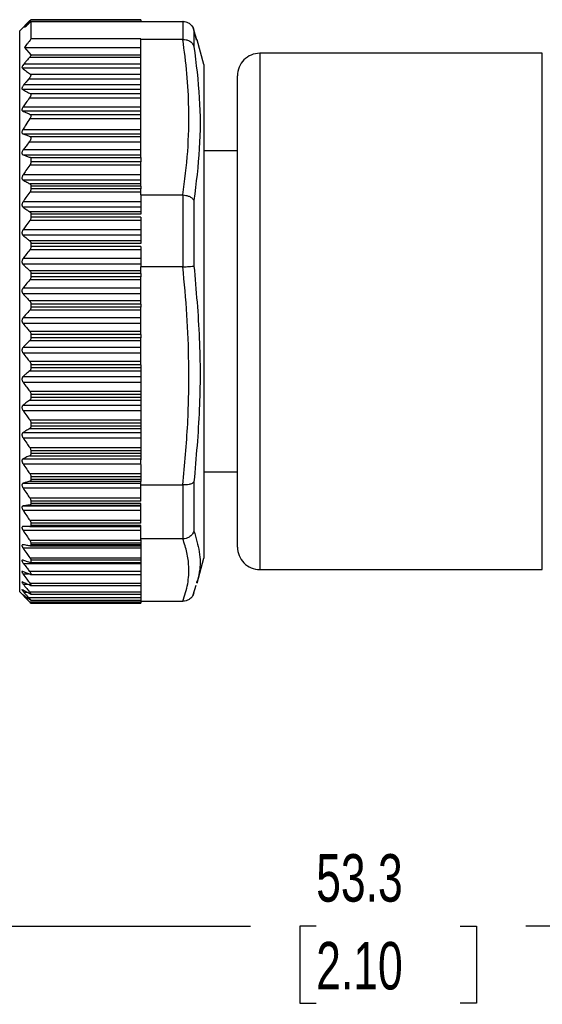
# Model space of a CAD drawing. Header units: millimetres. Extents: x 6 to 273, y 6 to 210.
# Tile 4 of 11: x 131 to 154, y 49 to 93. Entities that reach past the tile are written whole.
import ezdxf

# ---------------------------------------------------------------- set-up
doc = ezdxf.new("R2010")
doc.units = ezdxf.units.MM
doc.linetypes.add('SLD-Solid', pattern=[0])
doc.layers.add('DIMENSIONS', color=140, linetype='SLD-Solid', lineweight=25)
doc.styles.add('SLDTEXTSTYLE0', font='TXT', dxfattribs={"width": 0.7})
doc.dimstyles.new('SLDDIMSTYLE1', dxfattribs={"dimtxt": 2.158008, "dimasz": 3.302, "dimexe": 0, "dimexo": 0.0625, "dimgap": 0.539502, "dimtad": 0, "dimtih": 1, "dimtoh": 1, "dimdec": 1, "dimrnd": 1e-09, "dimzin": 12, "dimdsep": 46, "dimtxsty": 'SLDTEXTSTYLE0', "dimsah": 1, "dimcen": 0.09, "dimadec": 0, "dimazin": 3, "dimtfac": 1, "dimtdec": 1, "dimtofl": 0, "dimtmove": 0, "dimatfit": 3, "dimfxl": 0, "dimfrac": 2, "dimtolj": 1, "dimtzin": 12, "dimarcsym": 0})
doc.dimstyles.new('SLDDIMSTYLE3', dxfattribs={"dimtxt": 2.158008, "dimasz": 3.302, "dimexe": 0, "dimexo": 0.0625, "dimgap": 0.539502, "dimtad": 0, "dimtih": 1, "dimtoh": 1, "dimdec": 1, "dimrnd": 1e-09, "dimzin": 4, "dimdsep": 46, "dimtxsty": 'SLDTEXTSTYLE0', "dimsah": 1, "dimcen": 0.09, "dimadec": 0, "dimazin": 1, "dimtfac": 1, "dimtdec": 1, "dimtofl": 0, "dimtmove": 0, "dimatfit": 3, "dimfxl": 0, "dimfrac": 2, "dimtolj": 1, "dimtzin": 12, "dimarcsym": 0})

# ---------------------------------------------------------------- blocks, each defined once
blk = doc.blocks.new('_D_4')
at = {"layer": 'DIMENSIONS'}
for p, q in [((176.832, 70.724), (176.832, 49.424)), ((123.532, 68.519), (123.532, 49.424)), ((123.532, 52.599), (141.417, 52.599)), ((144.342, 52.599), (143.617, 52.599)), ((143.617, 52.599), (143.617, 49.17)), ((150.754, 52.599), (151.479, 52.599)), ((151.479, 52.599), (151.479, 49.17)), ((176.832, 52.599), (153.678, 52.599)), ((143.617, 49.17), (144.342, 49.17)), ((151.479, 49.17), (150.754, 49.17))]:
    blk.add_line(p, q, dxfattribs=at)
for points in [[(123.532, 52.599), (126.834, 52.091), (126.834, 53.107)], [(176.832, 52.599), (173.53, 53.107), (173.53, 52.091)]]:
    blk.add_solid(points, dxfattribs=at)
at = {"layer": 'DIMENSIONS', "char_height": 2.1167, "attachment_point": 1, "style": 'SLDTEXTSTYLE0'}
for s, insert in [('53.3', (144.342, 55.811)), ('2.10', (144.342, 51.898))]:
    blk.add_mtext(s, dxfattribs=dict(at, insert=insert))
blk = doc.blocks.new('_D_7')
at = {"layer": 'DIMENSIONS'}
for p, q in [((112.166, 92.989), (93.954, 92.989)), ((97.129, 92.989), (97.129, 84.394)), ((130.358, 92.989), (113.69, 92.989)), ((93.923, 80.481), (93.198, 80.481)), ((93.198, 80.481), (93.198, 77.052)), ((100.335, 80.481), (101.06, 80.481)), ((101.06, 80.481), (101.06, 77.052)), ((93.198, 77.052), (93.923, 77.052)), ((101.06, 77.052), (100.335, 77.052)), ((97.129, 66.995), (97.129, 76.569)), ((112.166, 66.995), (93.954, 66.995)), ((122.77, 66.995), (113.69, 66.995)), ((130.362, 66.995), (124.294, 66.995))]:
    blk.add_line(p, q, dxfattribs=at)
for points in [[(97.129, 92.989), (96.621, 89.687), (97.637, 89.687)], [(97.129, 66.995), (97.637, 70.297), (96.621, 70.297)]]:
    blk.add_solid(points, dxfattribs=at)
at = {"layer": 'DIMENSIONS', "char_height": 2.1167, "attachment_point": 1, "style": 'SLDTEXTSTYLE0'}
for s, insert in [('26.0', (93.923, 83.693)), ('1.02', (93.923, 79.78))]:
    blk.add_mtext(s, dxfattribs=dict(at, insert=insert))

msp = doc.modelspace()

# ---------------------------------------------------------------- linework, layer by layer
for p, q in [((131.59, 92.953), (131.132, 92.494)), ((131.628, 92.989), (131.349, 92.656)), ((131.628, 92.989), (136.532, 92.989)), ((136.532, 92.992), (131.631, 92.992)), ((131.632, 92.904), (131.632, 92.133)), ((136.532, 92.904), (131.632, 92.904)), ((136.532, 92.992), (136.532, 92.989)), ((136.532, 92.989), (136.532, 92.911)), ((136.532, 92.911), (136.532, 92.904)), ((136.532, 92.911), (138.401, 92.911)), ((138.412, 92.111), (138.412, 92.911)), ((139.031, 92.091), (138.858, 92.623)), ((131.132, 76.999), (131.132, 92.494)), ((136.532, 92.133), (131.632, 92.133)), ((136.532, 92.133), (136.532, 92.111)), ((138.895, 92.531), (138.895, 91.801)), ((139.009, 92.094), (138.895, 92.531)), ((131.349, 91.755), (131.628, 91.421)), ((131.349, 91.755), (136.532, 91.755)), ((136.532, 91.675), (136.532, 92.111)), ((138.401, 92.111), (136.532, 92.111)), ((139.013, 92.078), (139.009, 92.094)), ((139.332, 90.994), (139.035, 92.101)), ((131.581, 91.326), (136.532, 91.326)), ((131.628, 91.421), (136.532, 91.421)), ((136.532, 91.421), (136.532, 91.675)), ((136.532, 91.326), (136.532, 91.421)), ((136.532, 91.032), (136.532, 91.326)), ((154.417, 91.494), (141.832, 91.494)), ((141.832, 91.494), (141.832, 68.494)), ((154.417, 68.494), (154.417, 91.494)), ((131.24, 90.842), (136.532, 90.842)), ((131.328, 91.032), (136.532, 91.032)), ((136.532, 90.842), (136.532, 91.032)), ((136.532, 90.568), (136.532, 90.842)), ((139.332, 90.994), (139.332, 77.359)), ((131.617, 90.568), (136.532, 90.568)), ((136.532, 90.36), (136.532, 90.568)), ((140.832, 69.494), (140.832, 90.494)), ((131.321, 90.101), (136.532, 90.101)), ((131.539, 90.36), (136.532, 90.36)), ((136.532, 90.101), (136.532, 90.36)), ((136.532, 89.893), (136.532, 90.101)), ((131.249, 89.893), (136.532, 89.893)), ((131.569, 89.507), (136.532, 89.507)), ((131.608, 89.698), (136.532, 89.698)), ((136.532, 89.698), (136.532, 89.893)), ((136.532, 89.507), (136.532, 89.698)), ((136.532, 89.116), (136.532, 89.507)), ((131.289, 89.116), (136.532, 89.116)), ((136.532, 88.925), (136.532, 89.116)), ((131.26, 88.925), (136.532, 88.925)), ((131.598, 88.774), (136.532, 88.774)), ((136.532, 88.774), (136.532, 88.925)), ((136.532, 88.584), (136.532, 88.774)), ((131.583, 88.584), (136.532, 88.584)), ((136.532, 88.1), (136.532, 88.584)), ((131.272, 87.91), (136.532, 87.91)), ((131.275, 88.1), (136.532, 88.1)), ((131.586, 87.789), (136.532, 87.789)), ((136.532, 87.91), (136.532, 88.1)), ((136.532, 87.789), (136.532, 87.91)), ((136.532, 87.546), (136.532, 87.789)), ((131.56, 87.546), (136.532, 87.546)), ((136.532, 87.21), (136.532, 87.546)), ((131.284, 86.968), (136.532, 86.968)), ((131.298, 87.21), (136.532, 87.21)), ((136.532, 86.968), (136.532, 87.21)), ((136.532, 86.847), (136.532, 86.968)), ((140.832, 87.144), (139.332, 87.144)), ((136.532, 86.51), (131.578, 86.51)), ((131.632, 86.847), (131.632, 86.656)), ((131.632, 86.847), (136.532, 86.847)), ((136.532, 86.656), (131.632, 86.656)), ((136.532, 86.847), (136.532, 86.656)), ((136.532, 86.51), (136.532, 86.656)), ((136.532, 86.073), (136.532, 86.51)), ((136.532, 86.073), (131.28, 86.073)), ((136.532, 85.974), (136.532, 86.073)), ((136.532, 85.844), (131.28, 85.844)), ((136.532, 85.681), (131.578, 85.681)), ((131.632, 85.581), (131.632, 85.452)), ((136.532, 85.581), (131.632, 85.581)), ((136.532, 85.834), (136.532, 85.974)), ((136.532, 85.681), (136.532, 85.834)), ((136.532, 85.581), (136.532, 85.681)), ((136.532, 85.581), (136.532, 85.452)), ((136.532, 85.305), (131.578, 85.305)), ((136.532, 85.452), (131.632, 85.452)), ((136.532, 85.305), (136.532, 85.452)), ((136.532, 85.294), (136.532, 85.305)), ((136.532, 85.182), (136.532, 85.294)), ((136.532, 85.182), (138.401, 85.182)), ((136.532, 85.182), (136.532, 84.323)), ((138.412, 81.974), (138.412, 85.181)), ((136.532, 84.881), (131.28, 84.881)), ((138.895, 84.942), (138.895, 82.016)), ((136.532, 84.64), (131.28, 84.64)), ((136.532, 84.434), (131.578, 84.434)), ((131.632, 84.323), (131.632, 84.189)), ((136.532, 84.323), (131.632, 84.323)), ((136.532, 84.042), (131.578, 84.042)), ((136.532, 84.189), (131.632, 84.189)), ((136.532, 84.189), (136.532, 83.018)), ((136.532, 83.634), (131.28, 83.634)), ((136.532, 83.385), (131.28, 83.385)), ((136.532, 83.139), (131.578, 83.139)), ((131.632, 83.018), (131.632, 82.88)), ((136.532, 83.018), (131.632, 83.018)), ((136.532, 82.734), (131.578, 82.734)), ((136.532, 82.88), (131.632, 82.88)), ((136.532, 82.88), (136.532, 81.974)), ((136.532, 82.348), (131.28, 82.348)), ((136.532, 82.093), (131.28, 82.093)), ((136.532, 81.809), (131.578, 81.809)), ((131.632, 81.68), (131.632, 81.539)), ((136.532, 81.68), (131.632, 81.68)), ((138.401, 81.974), (136.532, 81.974)), ((136.532, 81.816), (136.532, 81.974)), ((136.532, 81.809), (136.532, 81.816)), ((136.532, 81.68), (136.532, 81.809)), ((136.532, 81.68), (136.532, 81.539)), ((136.532, 81.397), (131.578, 81.397)), ((136.532, 81.539), (131.632, 81.539)), ((136.532, 81.397), (136.532, 81.539)), ((136.532, 81.06), (136.532, 81.397)), ((136.532, 81.036), (131.28, 81.036)), ((136.532, 80.777), (131.28, 80.777)), ((136.532, 80.863), (136.532, 81.06)), ((136.532, 80.777), (136.532, 80.863)), ((136.532, 80.459), (136.532, 80.777)), ((136.532, 80.459), (131.578, 80.459)), ((131.632, 80.323), (131.632, 80.181)), ((136.532, 80.323), (131.632, 80.323)), ((136.532, 80.323), (136.532, 80.459)), ((136.532, 80.323), (136.532, 80.181)), ((136.532, 80.044), (131.578, 80.044)), ((136.532, 80.181), (131.632, 80.181)), ((136.532, 80.044), (136.532, 80.181)), ((136.532, 79.713), (136.532, 80.044)), ((136.532, 79.713), (131.28, 79.713)), ((136.532, 79.454), (131.28, 79.454)), ((136.532, 79.454), (136.532, 79.713)), ((136.532, 79.104), (136.532, 79.454)), ((136.532, 79.104), (131.578, 79.104)), ((136.532, 78.963), (136.532, 79.104)), ((136.532, 78.69), (131.578, 78.69)), ((131.632, 78.963), (131.632, 78.822)), ((136.532, 78.963), (131.632, 78.963)), ((136.532, 78.822), (131.632, 78.822)), ((136.532, 78.963), (136.532, 78.822)), ((136.532, 78.69), (136.532, 78.822)), ((136.532, 78.393), (136.532, 78.69)), ((136.532, 78.393), (131.28, 78.393)), ((136.532, 78.136), (131.28, 78.136)), ((136.532, 78.136), (136.532, 78.393)), ((136.532, 77.759), (136.532, 78.136)), ((136.532, 77.759), (131.578, 77.759)), ((136.532, 77.614), (136.532, 77.759)), ((131.578, 77.351), (136.532, 77.351)), ((131.632, 77.614), (131.632, 77.475)), ((136.532, 77.614), (131.632, 77.614)), ((136.532, 77.475), (131.632, 77.475)), ((136.532, 77.614), (136.532, 77.475)), ((136.532, 77.475), (136.532, 77.351)), ((136.532, 77.351), (136.532, 77.09)), ((139.332, 77.359), (139.332, 68.994)), ((131.132, 67.494), (131.132, 76.999)), ((131.28, 77.09), (136.532, 77.09)), ((131.28, 76.838), (136.532, 76.838)), ((136.532, 77.09), (136.532, 76.838)), ((136.532, 76.838), (136.532, 76.438)), ((131.578, 76.438), (136.532, 76.438)), ((136.532, 76.438), (136.532, 76.291)), ((131.578, 76.041), (136.532, 76.041)), ((131.632, 76.291), (131.632, 76.155)), ((136.532, 76.291), (131.632, 76.291)), ((136.532, 76.155), (131.632, 76.155)), ((136.532, 76.291), (136.532, 76.155)), ((136.532, 76.155), (136.532, 76.041)), ((136.532, 76.041), (136.532, 75.819)), ((131.28, 75.819), (136.532, 75.819)), ((131.28, 75.575), (136.532, 75.575)), ((136.532, 75.819), (136.532, 75.575)), ((136.532, 75.575), (136.532, 75.156)), ((131.578, 75.156), (136.532, 75.156)), ((136.532, 75.156), (136.532, 75.009)), ((131.28, 74.594), (136.532, 74.594)), ((131.578, 74.774), (136.532, 74.774)), ((131.632, 75.009), (131.632, 74.878)), ((136.532, 75.009), (131.632, 75.009)), ((136.532, 74.878), (131.632, 74.878)), ((136.532, 75.009), (136.532, 74.878)), ((136.532, 74.878), (136.532, 74.774)), ((136.532, 74.774), (136.532, 74.594)), ((136.532, 74.594), (136.532, 74.36)), ((131.28, 74.36), (136.532, 74.36)), ((136.532, 74.36), (136.532, 73.927)), ((131.578, 73.927), (136.532, 73.927)), ((131.632, 73.781), (131.632, 73.657)), ((136.532, 73.781), (131.632, 73.781)), ((136.532, 73.927), (136.532, 73.781)), ((136.532, 73.781), (136.532, 73.657)), ((131.28, 73.428), (136.532, 73.428)), ((131.578, 73.564), (136.532, 73.564)), ((136.532, 73.657), (131.632, 73.657)), ((136.532, 73.657), (136.532, 73.564)), ((136.532, 73.564), (136.532, 73.428)), ((136.532, 73.428), (136.532, 73.375)), ((136.532, 73.178), (136.532, 73.375)), ((131.28, 73.207), (136.532, 73.207)), ((136.532, 73.178), (136.532, 72.765)), ((139.332, 72.844), (140.832, 72.844)), ((131.578, 72.765), (136.532, 72.765)), ((131.578, 72.424), (136.532, 72.424)), ((131.632, 72.622), (131.632, 72.505)), ((136.532, 72.622), (131.632, 72.622)), ((136.532, 72.505), (131.632, 72.505)), ((136.532, 72.765), (136.532, 72.622)), ((136.532, 72.622), (136.532, 72.505)), ((136.532, 72.505), (136.532, 72.424)), ((136.532, 72.424), (136.532, 72.422)), ((136.532, 72.265), (136.532, 72.422)), ((138.895, 72.405), (138.895, 70.209)), ((131.28, 72.334), (136.532, 72.334)), ((131.28, 72.129), (136.532, 72.129)), ((136.532, 72.265), (138.401, 72.265)), ((136.532, 71.543), (136.532, 72.265)), ((138.412, 69.857), (138.412, 72.264)), ((131.578, 71.682), (136.532, 71.682)), ((131.632, 71.543), (131.632, 71.435)), ((136.532, 71.543), (131.632, 71.543)), ((131.28, 71.324), (136.532, 71.324)), ((131.28, 71.137), (136.532, 71.137)), ((131.578, 71.368), (136.532, 71.368)), ((136.532, 71.435), (131.632, 71.435)), ((136.532, 70.557), (136.532, 71.435)), ((131.578, 70.69), (136.532, 70.69)), ((131.28, 70.241), (136.532, 70.241)), ((131.578, 70.406), (136.532, 70.406)), ((131.632, 70.557), (131.632, 70.459)), ((136.532, 70.557), (131.632, 70.557)), ((136.532, 70.459), (131.632, 70.459)), ((136.532, 69.857), (136.532, 70.459)), ((131.578, 69.8), (136.532, 69.8)), ((138.401, 69.857), (136.532, 69.857)), ((136.532, 69.812), (136.532, 69.857)), ((136.532, 69.812), (136.532, 69.8)), ((136.532, 69.8), (136.532, 69.674)), ((131.28, 69.598), (131.268, 69.598)), ((131.28, 69.453), (136.532, 69.453)), ((131.591, 69.548), (136.532, 69.548)), ((131.632, 69.674), (131.632, 69.588)), ((136.532, 69.674), (131.632, 69.674)), ((136.532, 69.588), (131.632, 69.588)), ((136.532, 69.674), (136.532, 69.588)), ((136.532, 69.588), (136.532, 69.548)), ((136.532, 69.539), (136.532, 69.548)), ((136.532, 69.539), (136.532, 69.453)), ((136.532, 69.453), (136.532, 69.021)), ((131.578, 69.021), (136.532, 69.021)), ((131.632, 68.904), (131.632, 68.789)), ((136.532, 68.904), (131.632, 68.904)), ((136.532, 69.021), (136.532, 68.904)), ((136.532, 68.904), (136.532, 68.789)), ((139.035, 67.887), (139.332, 68.994)), ((131.298, 68.763), (136.532, 68.763)), ((136.532, 68.789), (131.632, 68.789)), ((136.532, 68.789), (136.532, 68.763)), ((136.532, 68.763), (136.532, 68.427)), ((141.832, 68.494), (154.417, 68.494)), ((131.275, 68.304), (131.524, 68.304)), ((131.56, 68.427), (136.532, 68.427)), ((131.611, 68.275), (136.532, 68.275)), ((136.532, 68.427), (136.532, 68.275)), ((136.532, 68.275), (136.532, 67.881)), ((131.289, 67.837), (131.476, 67.837)), ((131.583, 67.881), (136.532, 67.881)), ((131.619, 67.777), (136.532, 67.777)), ((136.532, 67.881), (136.532, 67.777)), ((136.532, 67.777), (136.532, 67.494)), ((138.858, 67.365), (139, 67.8)), ((139.013, 67.91), (139.009, 67.894)), ((131.132, 67.494), (131.59, 67.035)), ((131.321, 67.478), (131.454, 67.478)), ((131.328, 67.304), (131.365, 67.304)), ((131.539, 67.24), (136.532, 67.24)), ((131.569, 67.494), (136.532, 67.494)), ((131.625, 67.39), (136.532, 67.39)), ((136.532, 67.494), (136.532, 67.39)), ((136.532, 67.39), (136.532, 67.24)), ((136.532, 67.24), (136.532, 67.121)), ((131.581, 67.047), (136.532, 67.047)), ((131.628, 66.998), (131.594, 67.039)), ((131.628, 67.121), (136.532, 67.121)), ((131.631, 66.995), (136.532, 66.995)), ((136.532, 67.121), (136.532, 67.047)), ((136.532, 67.077), (138.401, 67.077)), ((136.532, 67.047), (136.532, 66.995))]:
    msp.add_line(p, q)
at = {"flags": 128}
msp.add_lwpolyline([(131.578, 70.406), (131.411, 70.407), (131.28, 70.408)], dxfattribs=at)
for centre, start, end in [((141.832, 90.494), 89.9999, 180), ((141.832, 69.494), 180, 270.0001)]:
    msp.add_arc(centre, 1, start, end)
for points, knots in [([(131.349, 92.656), (131.402, 92.702), (131.495, 92.785), (131.59, 92.867), (131.632, 92.904)], [0, 0, 0, 0, 0.559161, 1, 1, 1, 1]), ([(131.631, 92.991), (131.631, 92.991), (131.63, 92.992), (131.629, 92.991), (131.628, 92.989)], [0, 0, 0, 0, 0.045447, 1, 1, 1, 1]), ([(138.412, 92.911), (138.41, 92.911), (138.406, 92.911), (138.403, 92.911), (138.401, 92.911)], [0, 0, 0, 0, 0.5598908, 1, 1, 1, 1]), ([(138.412, 92.911), (138.454, 92.907), (138.547, 92.899), (138.687, 92.835), (138.824, 92.714), (138.87, 92.595), (138.895, 92.531)], [0, 0, 0, 0, 0.191909, 0.422291, 0.691612, 1, 1, 1, 1]), ([(131.632, 92.133), (131.579, 92.062), (131.484, 91.937), (131.39, 91.811), (131.349, 91.755)], [0, 0, 0, 0, 0.560164, 1, 1, 1, 1]), ([(138.401, 85.182), (138.485, 85.827), (138.652, 87.115), (138.685, 88.924), (138.606, 90.592), (138.47, 91.604), (138.401, 92.111)], [0, 0, 0, 0, 0.28043, 0.559823, 0.779504, 1, 1, 1, 1]), ([(138.401, 92.111), (138.403, 92.111), (138.407, 92.111), (138.41, 92.111), (138.412, 92.111)], [0, 0, 0, 0, 0.560211, 1, 1, 1, 1]), ([(138.412, 92.111), (138.456, 92.109), (138.549, 92.105), (138.689, 92.053), (138.823, 91.956), (138.87, 91.854), (138.895, 91.801)], [0, 0, 0, 0, 0.214357, 0.456472, 0.719831, 1, 1, 1, 1]), ([(138.895, 91.801), (138.991, 91.036), (139.179, 89.527), (139.179, 87.224), (138.991, 85.711), (138.895, 84.942)], [0, 0, 0, 0, 0.33573, 0.662449, 1, 1, 1, 1]), ([(131.581, 91.326), (131.534, 91.271), (131.45, 91.174), (131.365, 91.076), (131.328, 91.032)], [0, 0, 0, 0, 0.560002, 1, 1, 1, 1]), ([(131.628, 91.421), (131.63, 91.418), (131.634, 91.409), (131.627, 91.393), (131.613, 91.364), (131.595, 91.342), (131.581, 91.326)], [0, 0, 0, 0, 0.0936726, 0.2428426, 0.4426797, 1, 1, 1, 1]), ([(131.328, 91.032), (131.307, 91.007), (131.275, 90.968), (131.244, 90.911), (131.23, 90.876), (131.232, 90.851), (131.238, 90.844), (131.24, 90.842)], [0, 0, 0, 0, 0.453668, 0.686996, 0.869643, 0.971186, 1, 1, 1, 1]), ([(131.24, 90.842), (131.306, 90.79), (131.428, 90.693), (131.558, 90.607), (131.617, 90.568)], [0, 0, 0, 0, 0.543464, 1, 1, 1, 1]), ([(131.617, 90.568), (131.622, 90.562), (131.634, 90.549), (131.631, 90.518), (131.62, 90.482), (131.594, 90.434), (131.565, 90.393), (131.544, 90.366), (131.539, 90.36)], [0, 0, 0, 0, 0.089899, 0.212335, 0.368466, 0.565546, 0.900743, 1, 1, 1, 1]), ([(131.321, 90.101), (131.303, 90.078), (131.274, 90.041), (131.245, 89.987), (131.232, 89.947), (131.23, 89.915), (131.241, 89.898), (131.248, 89.894), (131.249, 89.893)], [0, 0, 0, 0, 0.358992, 0.596002, 0.764458, 0.892327, 0.983027, 1, 1, 1, 1]), ([(131.539, 90.36), (131.498, 90.312), (131.425, 90.225), (131.352, 90.139), (131.321, 90.101)], [0, 0, 0, 0, 0.560006, 1, 1, 1, 1]), ([(131.249, 89.893), (131.315, 89.856), (131.433, 89.789), (131.554, 89.726), (131.608, 89.698)], [0, 0, 0, 0, 0.551268, 1, 1, 1, 1]), ([(131.569, 89.507), (131.517, 89.434), (131.423, 89.304), (131.33, 89.173), (131.289, 89.116)], [0, 0, 0, 0, 0.56, 1, 1, 1, 1]), ([(131.608, 89.698), (131.615, 89.692), (131.63, 89.68), (131.633, 89.646), (131.625, 89.609), (131.605, 89.56), (131.583, 89.528), (131.569, 89.507)], [0, 0, 0, 0, 0.1179753, 0.2655668, 0.4443667, 0.6561059, 1, 1, 1, 1]), ([(131.289, 89.116), (131.277, 89.097), (131.255, 89.064), (131.236, 89.014), (131.229, 88.975), (131.237, 88.941), (131.253, 88.931), (131.26, 88.925)], [0, 0, 0, 0, 0.315617, 0.54973, 0.745466, 0.877108, 1, 1, 1, 1]), ([(131.26, 88.925), (131.322, 88.897), (131.434, 88.845), (131.548, 88.796), (131.598, 88.774)], [0, 0, 0, 0, 0.5550563, 1, 1, 1, 1]), ([(131.598, 88.774), (131.606, 88.769), (131.625, 88.756), (131.634, 88.719), (131.629, 88.68), (131.612, 88.633), (131.594, 88.602), (131.583, 88.584)], [0, 0, 0, 0, 0.139717, 0.305957, 0.495437, 0.705671, 1, 1, 1, 1]), ([(131.583, 88.584), (131.525, 88.494), (131.421, 88.333), (131.32, 88.171), (131.275, 88.1)], [0, 0, 0, 0, 0.560005, 1, 1, 1, 1]), ([(131.275, 88.1), (131.265, 88.083), (131.246, 88.049), (131.231, 87.999), (131.231, 87.957), (131.245, 87.925), (131.263, 87.915), (131.272, 87.91)], [0, 0, 0, 0, 0.279997, 0.539471, 0.722197, 0.857267, 1, 1, 1, 1]), ([(131.272, 87.91), (131.33, 87.887), (131.435, 87.846), (131.54, 87.806), (131.586, 87.789)], [0, 0, 0, 0, 0.557126, 1, 1, 1, 1]), ([(131.586, 87.789), (131.597, 87.783), (131.617, 87.771), (131.632, 87.735), (131.632, 87.694), (131.621, 87.65), (131.598, 87.599), (131.574, 87.566), (131.56, 87.546)], [0, 0, 0, 0, 0.127159, 0.249426, 0.400744, 0.560877, 0.743599, 1, 1, 1, 1]), ([(131.56, 87.546), (131.511, 87.484), (131.424, 87.372), (131.337, 87.26), (131.298, 87.21)], [0, 0, 0, 0, 0.560023, 1, 1, 1, 1]), ([(131.298, 87.21), (131.284, 87.19), (131.26, 87.155), (131.237, 87.099), (131.229, 87.052), (131.236, 87.012), (131.254, 86.982), (131.274, 86.973), (131.284, 86.968)], [0, 0, 0, 0, 0.260931, 0.45931, 0.640568, 0.770751, 0.881182, 1, 1, 1, 1]), ([(131.284, 86.968), (131.348, 86.945), (131.464, 86.905), (131.58, 86.865), (131.632, 86.847)], [0, 0, 0, 0, 0.557757, 1, 1, 1, 1]), ([(131.578, 86.51), (131.522, 86.429), (131.422, 86.284), (131.323, 86.138), (131.28, 86.073)], [0, 0, 0, 0, 0.560032, 1, 1, 1, 1]), ([(131.632, 86.656), (131.63, 86.639), (131.627, 86.605), (131.607, 86.556), (131.588, 86.526), (131.578, 86.51)], [0, 0, 0, 0, 0.314254, 0.650876, 1, 1, 1, 1]), ([(131.28, 86.073), (131.269, 86.055), (131.249, 86.022), (131.233, 85.97), (131.23, 85.924), (131.24, 85.885), (131.258, 85.859), (131.274, 85.848), (131.28, 85.844)], [0, 0, 0, 0, 0.246812, 0.450325, 0.637496, 0.781858, 0.914922, 1, 1, 1, 1]), ([(131.28, 85.844), (131.335, 85.814), (131.435, 85.759), (131.534, 85.705), (131.578, 85.681)], [0, 0, 0, 0, 0.558355, 1, 1, 1, 1]), ([(131.578, 85.681), (131.59, 85.672), (131.613, 85.656), (131.629, 85.618), (131.631, 85.592), (131.632, 85.581)], [0, 0, 0, 0, 0.364077, 0.705543, 1, 1, 1, 1]), ([(131.578, 85.305), (131.522, 85.226), (131.422, 85.085), (131.323, 84.943), (131.28, 84.881)], [0, 0, 0, 0, 0.560077, 1, 1, 1, 1]), ([(131.632, 85.452), (131.63, 85.435), (131.627, 85.4), (131.607, 85.351), (131.588, 85.32), (131.578, 85.305)], [0, 0, 0, 0, 0.3228118, 0.6586762, 1, 1, 1, 1]), ([(138.412, 85.181), (138.41, 85.181), (138.406, 85.182), (138.403, 85.182), (138.401, 85.182)], [0, 0, 0, 0, 0.560038, 1, 1, 1, 1]), ([(138.412, 85.181), (138.454, 85.177), (138.544, 85.168), (138.678, 85.125), (138.811, 85.06), (138.868, 84.98), (138.895, 84.942)], [0, 0, 0, 0, 0.225225, 0.484113, 0.752031, 1, 1, 1, 1]), ([(131.28, 84.881), (131.269, 84.863), (131.249, 84.83), (131.233, 84.777), (131.23, 84.729), (131.24, 84.687), (131.258, 84.658), (131.274, 84.645), (131.28, 84.64)], [0, 0, 0, 0, 0.235232, 0.433858, 0.622234, 0.771977, 0.911711, 1, 1, 1, 1]), ([(131.28, 84.64), (131.335, 84.602), (131.434, 84.532), (131.534, 84.464), (131.578, 84.434)], [0, 0, 0, 0, 0.558686, 1, 1, 1, 1]), ([(131.578, 84.434), (131.59, 84.424), (131.613, 84.404), (131.629, 84.362), (131.631, 84.336), (131.632, 84.323)], [0, 0, 0, 0, 0.366379, 0.710177, 1, 1, 1, 1]), ([(131.578, 84.042), (131.522, 83.966), (131.422, 83.831), (131.323, 83.694), (131.28, 83.634)], [0, 0, 0, 0, 0.560142, 1, 1, 1, 1]), ([(131.632, 84.189), (131.63, 84.171), (131.627, 84.136), (131.608, 84.086), (131.588, 84.057), (131.578, 84.042)], [0, 0, 0, 0, 0.330836, 0.665894, 1, 1, 1, 1]), ([(131.28, 83.634), (131.269, 83.617), (131.249, 83.585), (131.233, 83.531), (131.23, 83.482), (131.24, 83.438), (131.258, 83.406), (131.274, 83.391), (131.28, 83.385)], [0, 0, 0, 0, 0.22432, 0.417978, 0.606944, 0.76143, 0.907812, 1, 1, 1, 1]), ([(131.28, 83.385), (131.335, 83.339), (131.434, 83.256), (131.534, 83.175), (131.578, 83.139)], [0, 0, 0, 0, 0.55898, 1, 1, 1, 1]), ([(131.578, 83.139), (131.59, 83.127), (131.613, 83.103), (131.629, 83.06), (131.631, 83.031), (131.632, 83.018)], [0, 0, 0, 0, 0.370412, 0.715503, 1, 1, 1, 1]), ([(131.578, 82.734), (131.522, 82.663), (131.422, 82.534), (131.323, 82.405), (131.28, 82.348)], [0, 0, 0, 0, 0.5602319, 1, 1, 1, 1]), ([(131.632, 82.88), (131.63, 82.862), (131.627, 82.827), (131.608, 82.777), (131.588, 82.749), (131.578, 82.734)], [0, 0, 0, 0, 0.338446, 0.67261, 1, 1, 1, 1]), ([(131.28, 82.348), (131.269, 82.332), (131.248, 82.3), (131.233, 82.247), (131.23, 82.196), (131.24, 82.151), (131.258, 82.116), (131.274, 82.099), (131.28, 82.093)], [0, 0, 0, 0, 0.213995, 0.402616, 0.591683, 0.750426, 0.903417, 1, 1, 1, 1]), ([(131.28, 82.093), (131.335, 82.039), (131.434, 81.944), (131.534, 81.85), (131.578, 81.809)], [0, 0, 0, 0, 0.55923, 1, 1, 1, 1]), ([(131.578, 81.809), (131.59, 81.795), (131.613, 81.769), (131.629, 81.723), (131.631, 81.693), (131.632, 81.68)], [0, 0, 0, 0, 0.375544, 0.721218, 1, 1, 1, 1]), ([(138.401, 81.974), (138.403, 81.974), (138.407, 81.974), (138.41, 81.974), (138.412, 81.974)], [0, 0, 0, 0, 0.560041, 1, 1, 1, 1]), ([(138.401, 72.265), (138.485, 73.169), (138.652, 74.978), (138.685, 77.509), (138.606, 79.842), (138.47, 81.263), (138.401, 81.974)], [0, 0, 0, 0, 0.280097, 0.559951, 0.77988, 1, 1, 1, 1]), ([(138.412, 81.974), (138.456, 81.977), (138.546, 81.982), (138.678, 81.994), (138.796, 82.003), (138.867, 82.012), (138.895, 82.016)], [0, 0, 0, 0, 0.270024, 0.5585, 0.822221, 1, 1, 1, 1]), ([(138.895, 82.016), (138.991, 80.94), (139.179, 78.817), (139.179, 75.602), (138.991, 73.48), (138.895, 72.405)], [0, 0, 0, 0, 0.3365232, 0.6638194, 1, 1, 1, 1]), ([(131.578, 81.397), (131.522, 81.33), (131.422, 81.21), (131.323, 81.089), (131.28, 81.036)], [0, 0, 0, 0, 0.560349, 1, 1, 1, 1]), ([(131.632, 81.539), (131.63, 81.521), (131.627, 81.486), (131.608, 81.437), (131.588, 81.41), (131.578, 81.397)], [0, 0, 0, 0, 0.345721, 0.678867, 1, 1, 1, 1]), ([(131.28, 81.036), (131.269, 81.02), (131.248, 80.99), (131.232, 80.938), (131.23, 80.887), (131.241, 80.84), (131.258, 80.804), (131.274, 80.785), (131.28, 80.777)], [0, 0, 0, 0, 0.204178, 0.38767, 0.576423, 0.739047, 0.898631, 1, 1, 1, 1]), ([(131.28, 80.777), (131.335, 80.718), (131.434, 80.611), (131.534, 80.505), (131.578, 80.459)], [0, 0, 0, 0, 0.559435, 1, 1, 1, 1]), ([(131.578, 80.459), (131.59, 80.444), (131.613, 80.416), (131.629, 80.368), (131.631, 80.337), (131.632, 80.323)], [0, 0, 0, 0, 0.381415, 0.727176, 1, 1, 1, 1]), ([(131.578, 80.044), (131.522, 79.982), (131.422, 79.873), (131.323, 79.762), (131.28, 79.713)], [0, 0, 0, 0, 0.5605, 1, 1, 1, 1]), ([(131.632, 80.181), (131.63, 80.164), (131.628, 80.129), (131.608, 80.082), (131.588, 80.056), (131.578, 80.044)], [0, 0, 0, 0, 0.352707, 0.684663, 1, 1, 1, 1]), ([(131.28, 79.713), (131.269, 79.698), (131.248, 79.67), (131.232, 79.618), (131.23, 79.568), (131.241, 79.52), (131.258, 79.482), (131.274, 79.461), (131.28, 79.454)], [0, 0, 0, 0, 0.1948051, 0.3730309, 0.5610848, 0.7272947, 0.8934983, 1, 1, 1, 1]), ([(131.28, 79.454), (131.335, 79.388), (131.434, 79.271), (131.534, 79.155), (131.578, 79.104)], [0, 0, 0, 0, 0.559599, 1, 1, 1, 1]), ([(131.578, 79.104), (131.59, 79.088), (131.612, 79.058), (131.629, 79.008), (131.631, 78.977), (131.632, 78.963)], [0, 0, 0, 0, 0.387833, 0.733322, 1, 1, 1, 1]), ([(131.578, 78.69), (131.522, 78.635), (131.422, 78.536), (131.323, 78.437), (131.28, 78.393)], [0, 0, 0, 0, 0.560689, 1, 1, 1, 1]), ([(131.632, 78.822), (131.63, 78.804), (131.628, 78.771), (131.609, 78.725), (131.588, 78.702), (131.578, 78.69)], [0, 0, 0, 0, 0.359405, 0.689927, 1, 1, 1, 1]), ([(131.28, 78.393), (131.269, 78.379), (131.248, 78.353), (131.232, 78.303), (131.23, 78.253), (131.241, 78.205), (131.258, 78.166), (131.274, 78.144), (131.28, 78.136)], [0, 0, 0, 0, 0.18584, 0.358601, 0.545565, 0.71512, 0.888026, 1, 1, 1, 1]), ([(131.28, 78.136), (131.335, 78.065), (131.434, 77.939), (131.534, 77.814), (131.578, 77.759)], [0, 0, 0, 0, 0.5597283, 1, 1, 1, 1]), ([(131.578, 77.759), (131.59, 77.742), (131.612, 77.71), (131.629, 77.659), (131.631, 77.628), (131.632, 77.614)], [0, 0, 0, 0, 0.3947146, 0.739658, 1, 1, 1, 1]), ([(131.578, 77.351), (131.522, 77.302), (131.422, 77.216), (131.323, 77.128), (131.28, 77.09)], [0, 0, 0, 0, 0.560923, 1, 1, 1, 1]), ([(131.632, 77.475), (131.63, 77.458), (131.628, 77.426), (131.609, 77.382), (131.588, 77.361), (131.578, 77.351)], [0, 0, 0, 0, 0.3657528, 0.6945027, 1, 1, 1, 1]), ([(131.28, 77.09), (131.269, 77.078), (131.247, 77.054), (131.232, 77.007), (131.23, 76.958), (131.241, 76.909), (131.259, 76.87), (131.274, 76.847), (131.28, 76.838)], [0, 0, 0, 0, 0.177292, 0.34431, 0.529753, 0.702444, 0.882195, 1, 1, 1, 1]), ([(131.28, 76.838), (131.335, 76.763), (131.434, 76.629), (131.534, 76.496), (131.578, 76.438)], [0, 0, 0, 0, 0.559828, 1, 1, 1, 1]), ([(131.578, 76.438), (131.59, 76.42), (131.612, 76.387), (131.629, 76.336), (131.631, 76.305), (131.632, 76.291)], [0, 0, 0, 0, 0.402046, 0.746222, 1, 1, 1, 1]), ([(131.578, 76.041), (131.522, 75.999), (131.422, 75.926), (131.324, 75.852), (131.28, 75.819)], [0, 0, 0, 0, 0.561203, 1, 1, 1, 1]), ([(131.632, 76.155), (131.63, 76.139), (131.628, 76.109), (131.609, 76.068), (131.588, 76.049), (131.578, 76.041)], [0, 0, 0, 0, 0.371588, 0.69809, 1, 1, 1, 1]), ([(131.28, 75.819), (131.269, 75.808), (131.247, 75.788), (131.232, 75.743), (131.23, 75.696), (131.241, 75.648), (131.259, 75.608), (131.274, 75.584), (131.28, 75.575)], [0, 0, 0, 0, 0.169236, 0.330133, 0.513544, 0.689171, 0.875964, 1, 1, 1, 1]), ([(131.28, 75.575), (131.335, 75.497), (131.434, 75.356), (131.534, 75.217), (131.578, 75.156)], [0, 0, 0, 0, 0.559902, 1, 1, 1, 1]), ([(131.578, 75.156), (131.59, 75.138), (131.611, 75.104), (131.629, 75.053), (131.631, 75.022), (131.632, 75.009)], [0, 0, 0, 0, 0.409865, 0.75308, 1, 1, 1, 1]), ([(131.28, 74.594), (131.269, 74.585), (131.247, 74.568), (131.232, 74.526), (131.23, 74.481), (131.241, 74.434), (131.259, 74.394), (131.274, 74.37), (131.28, 74.36)], [0, 0, 0, 0, 0.161855, 0.316138, 0.496875, 0.675205, 0.869283, 1, 1, 1, 1]), ([(131.578, 74.774), (131.522, 74.74), (131.423, 74.681), (131.324, 74.62), (131.28, 74.594)], [0, 0, 0, 0, 0.561523, 1, 1, 1, 1]), ([(131.632, 74.878), (131.63, 74.863), (131.628, 74.834), (131.609, 74.796), (131.588, 74.781), (131.578, 74.774)], [0, 0, 0, 0, 0.376579, 0.700177, 1, 1, 1, 1]), ([(131.28, 74.36), (131.335, 74.279), (131.434, 74.134), (131.534, 73.991), (131.578, 73.927)], [0, 0, 0, 0, 0.559954, 1, 1, 1, 1]), ([(131.578, 73.927), (131.59, 73.909), (131.611, 73.875), (131.628, 73.824), (131.631, 73.794), (131.632, 73.781)], [0, 0, 0, 0, 0.4182595, 0.7603326, 1, 1, 1, 1]), ([(131.28, 73.428), (131.269, 73.421), (131.247, 73.407), (131.232, 73.368), (131.231, 73.326), (131.242, 73.281), (131.259, 73.241), (131.274, 73.217), (131.28, 73.207)], [0, 0, 0, 0, 0.155495, 0.302537, 0.479754, 0.660478, 0.862103, 1, 1, 1, 1]), ([(131.578, 73.564), (131.522, 73.539), (131.423, 73.494), (131.324, 73.448), (131.28, 73.428)], [0, 0, 0, 0, 0.561862, 1, 1, 1, 1]), ([(131.632, 73.657), (131.63, 73.642), (131.628, 73.616), (131.609, 73.582), (131.588, 73.57), (131.578, 73.564)], [0, 0, 0, 0, 0.380134, 0.699905, 1, 1, 1, 1]), ([(131.28, 73.207), (131.335, 73.125), (131.434, 72.977), (131.534, 72.83), (131.578, 72.765)], [0, 0, 0, 0, 0.559988, 1, 1, 1, 1]), ([(131.578, 72.424), (131.522, 72.408), (131.423, 72.378), (131.324, 72.347), (131.28, 72.334)], [0, 0, 0, 0, 0.562176, 1, 1, 1, 1]), ([(131.578, 72.765), (131.59, 72.746), (131.611, 72.712), (131.628, 72.663), (131.631, 72.634), (131.632, 72.622)], [0, 0, 0, 0, 0.427356, 0.768097, 1, 1, 1, 1]), ([(131.632, 72.505), (131.631, 72.492), (131.629, 72.468), (131.608, 72.437), (131.588, 72.429), (131.578, 72.424)], [0, 0, 0, 0, 0.381209, 0.695924, 1, 1, 1, 1]), ([(138.895, 72.405), (138.868, 72.378), (138.809, 72.319), (138.68, 72.282), (138.546, 72.262), (138.456, 72.264), (138.412, 72.264)], [0, 0, 0, 0, 0.216563, 0.477274, 0.748486, 1, 1, 1, 1]), ([(131.28, 72.334), (131.269, 72.329), (131.248, 72.319), (131.231, 72.284), (131.231, 72.244), (131.242, 72.201), (131.259, 72.162), (131.274, 72.139), (131.28, 72.129)], [0, 0, 0, 0, 0.150751, 0.289782, 0.462334, 0.644995, 0.854397, 1, 1, 1, 1]), ([(131.28, 72.129), (131.335, 72.045), (131.434, 71.896), (131.534, 71.747), (131.578, 71.682)], [0, 0, 0, 0, 0.560004, 1, 1, 1, 1]), ([(138.412, 72.264), (138.41, 72.265), (138.406, 72.265), (138.403, 72.265), (138.401, 72.265)], [0, 0, 0, 0, 0.560004, 1, 1, 1, 1]), ([(131.578, 71.682), (131.59, 71.663), (131.61, 71.63), (131.628, 71.582), (131.631, 71.554), (131.632, 71.543)], [0, 0, 0, 0, 0.437325, 0.776541, 1, 1, 1, 1]), ([(131.28, 71.324), (131.269, 71.321), (131.248, 71.315), (131.231, 71.284), (131.231, 71.248), (131.242, 71.207), (131.259, 71.169), (131.274, 71.146), (131.28, 71.137)], [0, 0, 0, 0, 0.148568, 0.278718, 0.445021, 0.628897, 0.846188, 1, 1, 1, 1]), ([(131.578, 71.368), (131.522, 71.36), (131.423, 71.345), (131.324, 71.33), (131.28, 71.324)], [0, 0, 0, 0, 0.5624022, 1, 1, 1, 1]), ([(131.28, 71.137), (131.335, 71.053), (131.434, 70.904), (131.534, 70.755), (131.578, 70.69)], [0, 0, 0, 0, 0.560002, 1, 1, 1, 1]), ([(131.632, 71.435), (131.631, 71.423), (131.629, 71.401), (131.607, 71.375), (131.588, 71.37), (131.578, 71.368)], [0, 0, 0, 0, 0.3781071, 0.686259, 1, 1, 1, 1]), ([(131.578, 70.69), (131.59, 70.671), (131.61, 70.639), (131.628, 70.594), (131.631, 70.567), (131.632, 70.557)], [0, 0, 0, 0, 0.448412, 0.785882, 1, 1, 1, 1]), ([(131.28, 70.408), (131.269, 70.408), (131.25, 70.406), (131.231, 70.38), (131.231, 70.346), (131.242, 70.309), (131.26, 70.273), (131.274, 70.251), (131.28, 70.241)], [0, 0, 0, 0, 0.15029, 0.270735, 0.428603, 0.612565, 0.83758, 1, 1, 1, 1]), ([(131.28, 70.241), (131.335, 70.159), (131.434, 70.011), (131.534, 69.864), (131.578, 69.8)], [0, 0, 0, 0, 0.559983, 1, 1, 1, 1]), ([(131.632, 70.459), (131.631, 70.449), (131.629, 70.429), (131.606, 70.408), (131.588, 70.407), (131.578, 70.406)], [0, 0, 0, 0, 0.3682138, 0.6683749, 1, 1, 1, 1]), ([(138.895, 70.209), (138.871, 70.152), (138.823, 70.044), (138.69, 69.936), (138.551, 69.872), (138.456, 69.862), (138.412, 69.857)], [0, 0, 0, 0, 0.285516, 0.551159, 0.79137, 1, 1, 1, 1]), ([(138.895, 70.209), (138.989, 69.901), (139.172, 69.306), (139.191, 68.505), (139.059, 68.063), (139.013, 67.91)], [0, 0, 0, 0, 0.410679, 0.795615, 1, 1, 1, 1]), ([(131.578, 69.8), (131.59, 69.782), (131.609, 69.751), (131.628, 69.708), (131.631, 69.683), (131.632, 69.674)], [0, 0, 0, 0, 0.460934, 0.796401, 1, 1, 1, 1]), ([(138.401, 69.857), (138.403, 69.857), (138.407, 69.857), (138.41, 69.857), (138.412, 69.857)], [0, 0, 0, 0, 0.560159, 1, 1, 1, 1]), ([(138.401, 67.077), (138.485, 67.333), (138.649, 67.839), (138.686, 68.58), (138.603, 69.257), (138.469, 69.655), (138.401, 69.857)], [0, 0, 0, 0, 0.283839, 0.558523, 0.775686, 1, 1, 1, 1]), ([(131.25, 69.597), (131.244, 69.592), (131.23, 69.582), (131.232, 69.551), (131.242, 69.517), (131.26, 69.483), (131.274, 69.462), (131.28, 69.453)], [0, 0, 0, 0, 0.131038, 0.30489, 0.521305, 0.79682, 1, 1, 1, 1]), ([(131.578, 69.549), (131.522, 69.558), (131.423, 69.575), (131.324, 69.591), (131.28, 69.598)], [0, 0, 0, 0, 0.562384, 1, 1, 1, 1]), ([(131.28, 69.453), (131.335, 69.372), (131.434, 69.228), (131.534, 69.084), (131.578, 69.021)], [0, 0, 0, 0, 0.559949, 1, 1, 1, 1]), ([(131.632, 69.588), (131.631, 69.579), (131.629, 69.562), (131.609, 69.548), (131.596, 69.549), (131.591, 69.549)], [0, 0, 0, 0, 0.417886, 0.768291, 1, 1, 1, 1]), ([(131.284, 68.91), (131.273, 68.913), (131.257, 68.919), (131.231, 68.908), (131.231, 68.88), (131.242, 68.851), (131.264, 68.81), (131.285, 68.781), (131.298, 68.763)], [0, 0, 0, 0, 0.153338, 0.240621, 0.348312, 0.494702, 0.689546, 1, 1, 1, 1]), ([(131.632, 68.789), (131.566, 68.811), (131.45, 68.851), (131.335, 68.892), (131.284, 68.91)], [0, 0, 0, 0, 0.562249, 1, 1, 1, 1]), ([(131.578, 69.021), (131.59, 69.004), (131.609, 68.975), (131.628, 68.935), (131.631, 68.912), (131.632, 68.904)], [0, 0, 0, 0, 0.475316, 0.808476, 1, 1, 1, 1]), ([(131.298, 68.763), (131.347, 68.7), (131.434, 68.588), (131.522, 68.476), (131.56, 68.427)], [0, 0, 0, 0, 0.559978, 1, 1, 1, 1]), ([(131.272, 68.402), (131.263, 68.406), (131.249, 68.412), (131.227, 68.398), (131.236, 68.371), (131.25, 68.341), (131.265, 68.318), (131.275, 68.304)], [0, 0, 0, 0, 0.181693, 0.294635, 0.445613, 0.661178, 1, 1, 1, 1]), ([(131.586, 68.281), (131.527, 68.303), (131.422, 68.343), (131.318, 68.384), (131.272, 68.402)], [0, 0, 0, 0, 0.5628832, 1, 1, 1, 1]), ([(131.275, 68.304), (131.332, 68.225), (131.434, 68.083), (131.538, 67.943), (131.583, 67.881)], [0, 0, 0, 0, 0.559754, 1, 1, 1, 1]), ([(131.56, 68.427), (131.575, 68.408), (131.599, 68.376), (131.622, 68.332), (131.634, 68.301), (131.628, 68.276), (131.606, 68.273), (131.593, 68.278), (131.586, 68.281)], [0, 0, 0, 0, 0.3418063, 0.5646379, 0.7244479, 0.8056237, 0.885644, 1, 1, 1, 1]), ([(131.26, 67.934), (131.253, 67.939), (131.243, 67.945), (131.227, 67.93), (131.24, 67.909), (131.256, 67.878), (131.276, 67.853), (131.289, 67.837)], [0, 0, 0, 0, 0.145206, 0.222432, 0.359382, 0.575294, 1, 1, 1, 1]), ([(131.249, 67.591), (131.244, 67.596), (131.236, 67.602), (131.23, 67.586), (131.246, 67.57), (131.266, 67.538), (131.294, 67.507), (131.315, 67.484), (131.321, 67.478)], [0, 0, 0, 0, 0.093901, 0.135726, 0.251732, 0.447214, 0.843106, 1, 1, 1, 1]), ([(131.608, 67.396), (131.54, 67.432), (131.419, 67.495), (131.3, 67.562), (131.249, 67.591)], [0, 0, 0, 0, 0.568761, 1, 1, 1, 1]), ([(131.598, 67.783), (131.534, 67.811), (131.421, 67.86), (131.309, 67.912), (131.26, 67.934)], [0, 0, 0, 0, 0.564954, 1, 1, 1, 1]), ([(131.289, 67.837), (131.341, 67.773), (131.434, 67.658), (131.528, 67.544), (131.569, 67.494)], [0, 0, 0, 0, 0.559839, 1, 1, 1, 1]), ([(131.583, 67.881), (131.594, 67.866), (131.611, 67.841), (131.627, 67.811), (131.636, 67.785), (131.618, 67.774), (131.606, 67.78), (131.599, 67.783), (131.598, 67.783)], [0, 0, 0, 0, 0.371755, 0.611778, 0.754514, 0.835881, 0.977098, 1, 1, 1, 1]), ([(131.24, 67.402), (131.235, 67.406), (131.23, 67.41), (131.232, 67.407), (131.232, 67.407)], [0, 0, 0, 0, 0.998584, 1, 1, 1, 1]), ([(131.236, 67.401), (131.24, 67.396), (131.256, 67.379), (131.287, 67.347), (131.313, 67.32), (131.328, 67.304)], [0, 0, 0, 0, 0.158946, 0.51505, 1, 1, 1, 1]), ([(131.617, 67.127), (131.543, 67.177), (131.413, 67.263), (131.291, 67.36), (131.24, 67.402)], [0, 0, 0, 0, 0.576559, 1, 1, 1, 1]), ([(131.321, 67.478), (131.361, 67.434), (131.434, 67.354), (131.507, 67.275), (131.539, 67.24)], [0, 0, 0, 0, 0.559959, 1, 1, 1, 1]), ([(131.328, 67.304), (131.375, 67.256), (131.46, 67.17), (131.544, 67.084), (131.581, 67.047)], [0, 0, 0, 0, 0.559945, 1, 1, 1, 1]), ([(131.539, 67.24), (131.56, 67.218), (131.592, 67.185), (131.613, 67.149), (131.638, 67.128), (131.625, 67.12), (131.62, 67.124), (131.617, 67.127)], [0, 0, 0, 0, 0.5414458, 0.7740646, 0.9019861, 0.9332282, 1, 1, 1, 1]), ([(131.569, 67.494), (131.582, 67.477), (131.604, 67.452), (131.621, 67.421), (131.637, 67.397), (131.621, 67.387), (131.613, 67.393), (131.608, 67.396)], [0, 0, 0, 0, 0.422403, 0.678395, 0.821892, 0.882535, 1, 1, 1, 1]), ([(138.895, 67.457), (138.871, 67.395), (138.826, 67.277), (138.692, 67.156), (138.552, 67.089), (138.456, 67.08), (138.412, 67.077)], [0, 0, 0, 0, 0.299565, 0.565921, 0.799241, 1, 1, 1, 1]), ([(131.581, 67.047), (131.593, 67.036), (131.61, 67.021), (131.618, 67.006), (131.634, 66.997), (131.63, 66.996), (131.629, 66.997), (131.628, 66.998)], [0, 0, 0, 0, 0.582573, 0.836541, 0.954222, 0.958296, 1, 1, 1, 1]), ([(138.412, 67.077), (138.41, 67.077), (138.406, 67.077), (138.403, 67.077), (138.401, 67.077)], [0, 0, 0, 0, 0.5598908, 1, 1, 1, 1])]:
    msp.add_open_spline(points, degree=3, knots=knots)

# ---------------------------------------------------------------- dimensions: what is measured, and where the dimension line sits
at = {"layer": 'DIMENSIONS'}
for base, p1, p2, angle, dimstyle, picture, middle in [((97.129, 66.995), (131.628, 92.989), (131.632, 66.995), 90, 'SLDDIMSTYLE3', '_D_7', (97.129, 80.481)), ((176.832, 52.599), (123.532, 69.789), (176.832, 71.994), 360, 'SLDDIMSTYLE1', '_D_4', (147.548, 52.599))]:
    dim = msp.add_linear_dim(base=base, p1=p1, p2=p2, angle=angle, dimstyle=dimstyle, dxfattribs=at)
    dim.commit()
    dim.dimension.update_dxf_attribs({"geometry": picture, "text_midpoint": middle, "dimtype": 160})

doc.saveas('drawing.dxf')
